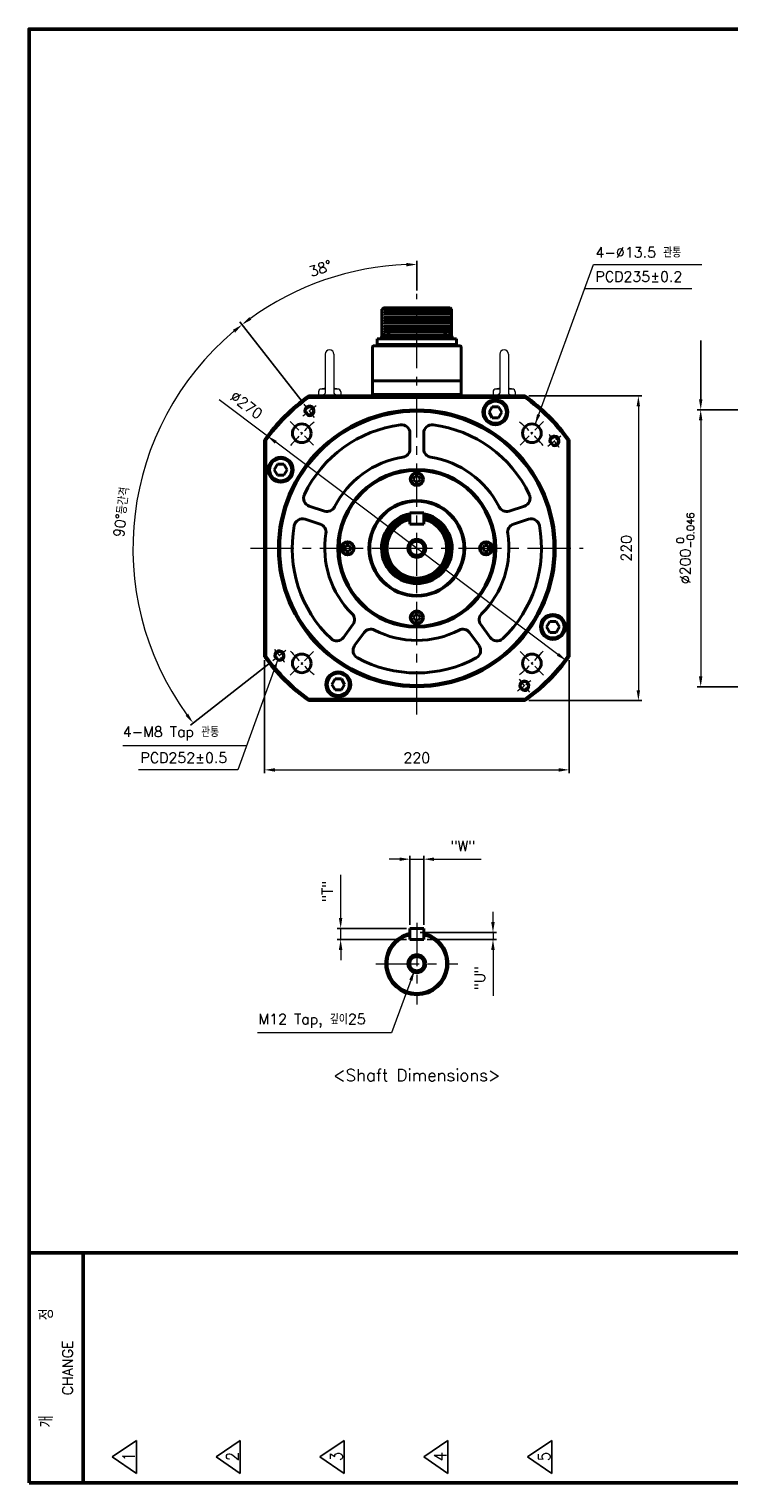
# Model space of a CAD drawing. Header units: inches. Extents: x 0 to 1485, y 0 to 1050.
# Tile 1 of 4: x 0 to 505, y 0 to 1050. Entities that reach past the tile are written whole.
import ezdxf
from ezdxf import colors
from ezdxf.entities.mleader import LeaderData, LeaderLine
from ezdxf.math import Vec2, Vec3

# ---------------------------------------------------------------- set-up
doc = ezdxf.new("R2010")
doc.units = ezdxf.units.IN
doc.header["$LTSCALE"] = 0.25
doc.linetypes.add('CENTER', pattern=[2, 1.25, -0.25, 0.25, -0.25])
doc.layers.get('0').update_dxf_attribs({"lineweight": 35})
doc.styles.add('GSG1', font='romans.shx', dxfattribs={"bigfont": 'GSG1.shx'})
doc.dimstyles.new('도면 치수', dxfattribs={"dimscale": 0, "dimtxt": 7.5, "dimasz": 7.5, "dimexe": 2.5, "dimexo": 2.5, "dimgap": 5, "dimtad": 1, "dimdec": 8, "dimdsep": 46, "dimtxsty": 'GSG1', "dimcen": 0, "dimclrd": 3, "dimclre": 3, "dimclrt": 2, "dimadec": 5, "dimazin": 2, "dimtfac": 1, "dimtdec": 8, "dimtmove": 0, "dimatfit": 2, "dimfxl": 0, "dimtolj": 1, "dimtzin": 0, "dimlwd": 15, "dimarcsym": 0})

# ---------------------------------------------------------------- blocks, each defined once
blk = doc.blocks.new('*D9')
at = {"color": 3, "lineweight": -2, "ltscale": 0.5}
for p, q in [((639.5, 775), (482.5, 775)), ((639.5, 575), (482.5, 575))]:
    blk.add_line(p, q, dxfattribs=at)
at = {"color": 3, "lineweight": 15, "ltscale": 0.5}
blk.add_line((485, 767.5), (485, 582.5), dxfattribs=at)
for points in [[(483.7, 767.5), (486.2, 767.5), (485, 775)], [(483.7, 582.5), (486.2, 582.5), (485, 575)]]:
    blk.add_solid(points, dxfattribs=at)
at = {"color": 2, "lineweight": 15, "ltscale": 0.5, "insert": (473.9, 675), "char_height": 7.5, "attachment_point": 5, "rotation": 90, "style": 'GSG1'}
blk.add_mtext('\\A1;%%C200{\\H0.7x;\\S 0^ -0.046;}', dxfattribs=at)
blk = doc.blocks.new('*D14')
at = {"color": 3, "lineweight": -2, "ltscale": 0.5}
for p, q in [((360.8, 785), (442.5, 785)), ((360.8, 565), (442.5, 565))]:
    blk.add_line(p, q, dxfattribs=at)
at = {"color": 3, "lineweight": 15, "ltscale": 0.5}
blk.add_line((440, 777.5), (440, 572.5), dxfattribs=at)
for points in [[(438.7, 777.5), (441.2, 777.5), (440, 785)], [(438.7, 572.5), (441.2, 572.5), (440, 565)]]:
    blk.add_solid(points, dxfattribs=at)
at = {"color": 2, "lineweight": 15, "ltscale": 0.5, "insert": (431.2, 675), "char_height": 7.5, "attachment_point": 5, "rotation": 90, "style": 'GSG1'}
blk.add_mtext('\\A1;220', dxfattribs=at)
blk = doc.blocks.new('*D15')
at = {"color": 3, "lineweight": -2, "ltscale": 0.5}
for p, q in [((170, 594.2), (170, 512.5)), ((390, 594.2), (390, 512.5))]:
    blk.add_line(p, q, dxfattribs=at)
at = {"color": 3, "lineweight": 15, "ltscale": 0.5}
blk.add_line((177.5, 515), (382.5, 515), dxfattribs=at)
for points in [[(177.5, 516.2), (177.5, 513.7), (170, 515)], [(382.5, 516.2), (382.5, 513.7), (390, 515)]]:
    blk.add_solid(points, dxfattribs=at)
at = {"color": 2, "lineweight": 15, "ltscale": 0.5, "insert": (280, 523.7), "char_height": 7.5, "attachment_point": 5, "style": 'GSG1'}
blk.add_mtext('\\A1;220', dxfattribs=at)
blk = doc.blocks.new('*D16')
at = {"color": 3, "lineweight": -2, "ltscale": 0.5}
for p, q in [((197.2, 781), (152.3, 838.5)), ((174, 592.2), (116.5, 547.3))]:
    blk.add_line(p, q, dxfattribs=at)
at = {"color": 3, "lineweight": 15, "ltscale": 0.5}
blk.add_arc((280, 675), 205, 130.0963, 215.9037, dxfattribs=at)
for points in [[(147.2, 832.8), (148.8, 830.8), (153.8, 836.5)], [(114.9, 555.5), (113, 554), (118.5, 548.8)]]:
    blk.add_solid(points, dxfattribs=at)
at = {"color": 2, "lineweight": 15, "ltscale": 0.5, "insert": (66.8, 701.2), "char_height": 7.5, "attachment_point": 5, "rotation": 83, "style": 'GSG1'}
blk.add_mtext('\\A1;90°등간격', dxfattribs=at)
blk = doc.blocks.new('*D17')
at = {"color": 3, "lineweight": 15, "ltscale": 0.5}
for p, q in [((172.1, 756.1), (137.3, 782.3)), ((381.9, 598.4), (178.1, 751.6))]:
    blk.add_line(p, q, dxfattribs=at)
for points in [[(178.9, 752.6), (177.4, 750.6), (172.1, 756.1)], [(382.6, 599.4), (381.1, 597.4), (387.9, 593.9)]]:
    blk.add_solid(points, dxfattribs=at)
at = {"color": 2, "lineweight": 15, "ltscale": 0.5, "insert": (157, 778.5), "char_height": 7.5, "attachment_point": 5, "rotation": 323.0512, "style": 'GSG1'}
blk.add_mtext('\\A1;∅270', dxfattribs=at)
blk = doc.blocks.new('*D18')
at = {"color": 3, "lineweight": 15, "ltscale": 0.5}
for p, q in [((225, 408), (225, 439.1)), ((225, 392.5), (225, 400.5)), ((225, 385), (225, 377.5))]:
    blk.add_line(p, q, dxfattribs=at)
at = {"color": 3, "lineweight": -2, "ltscale": 0.5}
for p, q in [((272.5, 400.5), (222.5, 400.5)), ((272.5, 392.5), (222.5, 392.5))]:
    blk.add_line(p, q, dxfattribs=at)
at = {"color": 3, "lineweight": 15, "ltscale": 0.5}
for points in [[(223.7, 408), (226.2, 408), (225, 400.5)], [(223.7, 385), (226.2, 385), (225, 392.5)]]:
    blk.add_solid(points, dxfattribs=at)
at = {"color": 2, "lineweight": 15, "ltscale": 0.5, "insert": (215.5, 427.3), "char_height": 7.5, "attachment_point": 5, "rotation": 90, "style": 'GSG1'}
blk.add_mtext('\\A1;"T"', dxfattribs=at)
blk = doc.blocks.new('*D19')
at = {"color": 3, "lineweight": -2, "ltscale": 0.5}
for p, q in [((275, 403), (275, 453)), ((285, 403), (285, 453))]:
    blk.add_line(p, q, dxfattribs=at)
at = {"color": 3, "lineweight": 15, "ltscale": 0.5}
for p, q in [((267.5, 450.5), (260, 450.5)), ((275, 450.5), (285, 450.5)), ((292.5, 450.5), (326.4, 450.5))]:
    blk.add_line(p, q, dxfattribs=at)
for points in [[(267.5, 451.7), (267.5, 449.2), (275, 450.5)], [(292.5, 451.7), (292.5, 449.2), (285, 450.5)]]:
    blk.add_solid(points, dxfattribs=at)
at = {"color": 2, "lineweight": 15, "ltscale": 0.5, "insert": (313.2, 460), "char_height": 7.5, "attachment_point": 5, "style": 'GSG1'}
blk.add_mtext('\\A1;"W"', dxfattribs=at)
blk = doc.blocks.new('*D20')
at = {"color": 3, "lineweight": 15, "ltscale": 0.5}
for p, q in [((335, 405), (335, 412.5)), ((335, 397.5), (335, 392.5)), ((335, 385), (335, 351.8))]:
    blk.add_line(p, q, dxfattribs=at)
at = {"color": 3, "lineweight": -2, "ltscale": 0.5}
for p, q in [((282.5, 397.5), (337.5, 397.5)), ((287.5, 392.5), (337.5, 392.5))]:
    blk.add_line(p, q, dxfattribs=at)
at = {"color": 3, "lineweight": 15, "ltscale": 0.5}
for points in [[(333.7, 405), (336.2, 405), (335, 397.5)], [(333.7, 385), (336.2, 385), (335, 392.5)]]:
    blk.add_solid(points, dxfattribs=at)
at = {"color": 2, "lineweight": 15, "ltscale": 0.5, "insert": (325.5, 364.6), "char_height": 7.5, "attachment_point": 5, "rotation": 90, "style": 'GSG1'}
blk.add_mtext('\\A1;"U"', dxfattribs=at)
blk = doc.blocks.new('*D21')
at = {"color": 3, "lineweight": -2, "ltscale": 0.5}
for p, q in [((280, 861.2), (280, 882.5)), ((197.2, 781), (152.3, 838.5))]:
    blk.add_line(p, q, dxfattribs=at)
at = {"color": 3, "lineweight": 15, "ltscale": 0.5}
blk.add_arc((280, 675), 205, 92.0963, 125.9037, dxfattribs=at)
for points in [[(272.5, 881.1), (272.5, 878.6), (280, 880)], [(160.5, 840.1), (159, 842), (153.8, 836.5)]]:
    blk.add_solid(points, dxfattribs=at)
at = {"color": 2, "lineweight": 15, "ltscale": 0.5, "insert": (210.4, 877.1), "char_height": 7.5, "attachment_point": 5, "rotation": 19, "style": 'GSG1'}
blk.add_mtext('\\A1;38°', dxfattribs=at)

msp = doc.modelspace()

# ---------------------------------------------------------------- linework, layer by layer
at = {"color": 3, "linetype": 'Continuous', "lineweight": 15}
for p, q in [((478.61133401, 862.4999995), (401.08897915, 862.4999995)), ((67.59976963, 532.4999995), (157.07927292, 532.4999995))]:
    msp.add_line(p, q, dxfattribs=at)
at = {"color": 3, "linetype": 'CENTER', "lineweight": 15, "ltscale": 100}
for p, q in [((279.99999738, 554.9999995), (279.99999738, 858.6999995)), ((159.99999738, 674.9999995), (399.99999738, 674.9999995)), ((279.99999738, 404.4999995), (279.99999738, 345.4999995)), ((250.49999738, 374.9999995), (309.49999738, 374.9999995))]:
    msp.add_line(p, q, dxfattribs=at)
at = {"lineweight": 40}
for p, q in [((254.61693076, 847.6999995), (255.86693076, 848.6999995)), ((254.61693076, 847.6999995), (254.61693076, 828.0994308)), ((255.86693076, 848.6999995), (304.11693076, 848.6999995)), ((304.11693076, 848.6999995), (305.11693076, 847.6999995)), ((305.11693076, 847.6999995), (305.11693076, 828.54097195)), ((247.99999738, 820.6999995), (247.99999738, 785.9999995)), ((311.49999738, 821.1999995), (248.49999738, 821.1999995)), ((251.41693076, 822.1999995), (251.41693076, 826.2999995)), ((308.56693076, 826.2999995), (251.41693076, 826.2999995)), ((308.56693076, 822.1999995), (251.41693076, 822.1999995)), ((251.41693076, 822.1999995), (251.41693076, 821.1999995)), ((308.56693076, 821.1999995), (251.41693076, 821.1999995)), ((254.24193076, 826.2999995), (261.24193076, 826.2999995)), ((305.74193076, 826.2999995), (298.74193076, 826.2999995)), ((308.56693076, 826.2999995), (308.56693076, 822.1999995)), ((308.56693076, 822.1999995), (308.56693076, 821.1999995)), ((311.99999738, 820.6999995), (311.99999738, 785.9999995)), ((311.99999738, 795.84365026), (247.99999738, 795.84365026)), ((302.24999738, 795.84365026), (257.74999738, 795.84365026)), ((201.73761816, 784.9999995), (358.26237659, 784.9999995)), ((201.73761816, 784.9999995), (202.05771104, 783.9999995)), ((202.05771104, 783.9999995), (357.94228372, 783.9999995)), ((311.99999738, 785.9999995), (247.99999738, 785.9999995)), ((247.99999738, 785.9999995), (247.99999738, 784.9999995)), ((302.24999738, 785.9999995), (257.74999738, 785.9999995)), ((311.99999738, 785.9999995), (311.99999738, 784.9999995)), ((334.4405963, 777.29388283), (332.13119522, 773.29388283)), ((339.05939845, 777.29388283), (334.4405963, 777.29388283)), ((341.36879953, 773.29388283), (339.05939845, 777.29388283)), ((358.26237659, 784.9999995), (357.94228372, 783.9999995)), ((332.13119522, 773.29388283), (334.4405963, 769.29388283)), ((334.4405963, 769.29388283), (339.05939845, 769.29388283)), ((339.05939845, 769.29388283), (341.36879953, 773.29388283)), ((274.99999738, 758.27664688), (274.99999738, 746.66065816)), ((284.99999738, 758.27664688), (284.99999738, 746.66065816)), ((169.99999738, 753.26237871), (169.99999738, 596.73762028)), ((169.99999738, 753.26237871), (170.99999738, 752.94228584)), ((170.99999738, 752.94228584), (170.99999738, 597.05771315)), ((389.99999738, 753.26237871), (388.99999738, 752.94228584)), ((388.99999738, 752.94228584), (388.99999738, 597.05771315)), ((389.99999738, 753.26237871), (389.99999738, 596.73762028)), ((179.39671297, 735.7499995), (177.08731189, 731.7499995)), ((184.01551512, 735.7499995), (179.39671297, 735.7499995)), ((186.3249162, 731.7499995), (184.01551512, 735.7499995)), ((177.08731189, 731.7499995), (179.39671297, 727.7499995)), ((179.39671297, 727.7499995), (184.01551512, 727.7499995)), ((184.01551512, 727.7499995), (186.3249162, 731.7499995)), ((278.84529684, 726.9999995), (277.6905963, 724.9999995)), ((277.6905963, 724.9999995), (278.84529684, 722.9999995)), ((281.15469792, 726.9999995), (278.84529684, 726.9999995)), ((282.30939845, 724.9999995), (281.15469792, 726.9999995)), ((281.15469792, 722.9999995), (282.30939845, 724.9999995)), ((278.84529684, 722.9999995), (281.15469792, 722.9999995)), ((202.3442842, 705.48918135), (213.39174597, 701.89964343)), ((357.65571056, 705.48918135), (346.60824879, 701.89964343)), ((199.25411425, 695.97861619), (210.30157602, 692.38907827)), ((274.99999738, 692.4999995), (274.99999738, 700.4999995)), ((274.99999738, 700.4999995), (284.99999738, 700.4999995)), ((284.99999738, 692.4999995), (284.99999738, 700.4999995)), ((360.7458805, 695.97861619), (349.69841873, 692.38907827)), ((274.99999738, 692.4999995), (284.99999738, 692.4999995)), ((228.84529684, 676.9999995), (227.6905963, 674.9999995)), ((227.6905963, 674.9999995), (228.84529684, 672.9999995)), ((231.15469792, 676.9999995), (228.84529684, 676.9999995)), ((228.84529684, 672.9999995), (231.15469792, 672.9999995)), ((232.30939845, 674.9999995), (231.15469792, 676.9999995)), ((231.15469792, 672.9999995), (232.30939845, 674.9999995)), ((328.84529684, 676.9999995), (327.6905963, 674.9999995)), ((327.6905963, 674.9999995), (328.84529684, 672.9999995)), ((331.15469792, 676.9999995), (328.84529684, 676.9999995)), ((328.84529684, 672.9999995), (331.15469792, 672.9999995)), ((332.30939845, 674.9999995), (331.15469792, 676.9999995)), ((331.15469792, 672.9999995), (332.30939845, 674.9999995)), ((227.00612721, 610.56670279), (233.83383407, 619.96423507)), ((278.84529684, 626.9999995), (277.6905963, 624.9999995)), ((277.6905963, 624.9999995), (278.84529684, 622.9999995)), ((281.15469792, 626.9999995), (278.84529684, 626.9999995)), ((278.84529684, 622.9999995), (281.15469792, 622.9999995)), ((282.30939845, 624.9999995), (281.15469792, 626.9999995)), ((281.15469792, 622.9999995), (282.30939845, 624.9999995)), ((332.99386754, 610.56670279), (326.16616068, 619.96423507)), ((375.98447963, 622.2499995), (373.67507855, 618.2499995)), ((380.60328178, 622.2499995), (375.98447963, 622.2499995)), ((382.91268286, 618.2499995), (380.60328178, 622.2499995)), ((235.09629715, 604.68885026), (241.92400402, 614.08638255)), ((324.9036976, 604.68885026), (318.07599074, 614.08638255)), ((373.67507855, 618.2499995), (375.98447963, 614.2499995)), ((375.98447963, 614.2499995), (380.60328178, 614.2499995)), ((380.60328178, 614.2499995), (382.91268286, 618.2499995)), ((169.99999738, 596.73762028), (170.99999738, 597.05771315)), ((388.99999738, 597.05771315), (389.99999738, 596.73762028)), ((220.9405963, 580.70611617), (218.63119522, 576.70611617)), ((225.55939845, 580.70611617), (220.9405963, 580.70611617)), ((227.86879953, 576.70611617), (225.55939845, 580.70611617)), ((218.63119522, 576.70611617), (220.9405963, 572.70611617)), ((220.9405963, 572.70611617), (225.55939845, 572.70611617)), ((225.55939845, 572.70611617), (227.86879953, 576.70611617)), ((202.05771104, 565.9999995), (201.73761816, 564.9999995)), ((201.73761816, 564.9999995), (358.26237659, 564.9999995)), ((202.05771104, 565.9999995), (357.94228372, 565.9999995)), ((358.26237659, 564.9999995), (357.94228372, 565.9999995)), ((274.99999738, 392.4999995), (274.99999738, 400.4999995)), ((274.99999738, 400.4999995), (284.99999738, 400.4999995)), ((284.99999738, 392.4999995), (284.99999738, 400.4999995)), ((274.99999738, 392.4999995), (284.99999738, 392.4999995))]:
    msp.add_line(p, q, dxfattribs=at)
at = {"lineweight": 15}
for p, q in [((254.61693076, 847.4999995), (305.11693076, 847.4999995)), ((254.61693076, 845.4999995), (305.11693076, 845.4999995)), ((254.61693076, 843.4999995), (305.11693076, 843.4999995)), ((254.61693076, 841.4999995), (305.11693076, 841.4999995)), ((256.16693076, 846.4999995), (303.81693076, 846.4999995)), ((256.16693076, 844.4999995), (303.81693076, 844.4999995)), ((256.16693076, 842.4999995), (303.81693076, 842.4999995)), ((256.16693076, 840.4999995), (303.81693076, 840.4999995)), ((254.61693076, 839.4999995), (305.11693076, 839.4999995)), ((254.61693076, 837.4999995), (305.11693076, 837.4999995)), ((254.61693076, 835.4999995), (305.11693076, 835.4999995)), ((254.61693076, 833.4999995), (305.11693076, 833.4999995)), ((254.61693076, 831.4999995), (305.11693076, 831.4999995)), ((256.16693076, 838.4999995), (303.81693076, 838.4999995)), ((256.16693076, 836.4999995), (303.81693076, 836.4999995)), ((256.16693076, 834.4999995), (303.81693076, 834.4999995)), ((256.16693076, 832.4999995), (303.81693076, 832.4999995)), ((256.16693076, 830.4999995), (303.81693076, 830.4999995)), ((259.43197816, 829.4999995), (300.55188337, 829.4999995)), ((260.64490092, 828.4999995), (299.3389606, 828.4999995)), ((261.05706285, 827.4999995), (298.92679868, 827.4999995))]:
    msp.add_line(p, q, dxfattribs=at)
at = {"color": 0, "lineweight": 40}
for p, q in [((257.20346922, 829.66538411), (256.5993569, 829.66538411)), ((257.20346922, 829.66538411), (257.20346922, 828.31923026)), ((258.2803923, 829.66538411), (258.2803923, 828.31923026)), ((258.88450462, 829.66538411), (258.2803923, 829.66538411)), ((301.0993569, 829.66538411), (301.70346922, 829.66538411)), ((301.70346922, 829.66538411), (301.70346922, 828.31923026)), ((302.7803923, 829.66538411), (302.7803923, 828.31923026)), ((302.7803923, 829.66538411), (303.38450462, 829.66538411)), ((254.24193076, 826.97307642), (261.24193076, 826.97307642)), ((254.24193076, 826.97307642), (254.24193076, 826.2999995)), ((258.2803923, 828.31923026), (257.20346922, 828.31923026)), ((261.24193076, 826.97307642), (261.24193076, 826.2999995)), ((305.74193076, 826.97307642), (298.74193076, 826.97307642)), ((298.74193076, 826.97307642), (298.74193076, 826.2999995)), ((301.70346922, 828.31923026), (302.7803923, 828.31923026)), ((305.74193076, 826.97307642), (305.74193076, 826.2999995))]:
    msp.add_line(p, q, dxfattribs=at)
at = {"color": 7, "lineweight": 15, "ltscale": 40}
for p, q in [((213.84999738, 815.1499995), (213.84999738, 786.9999995)), ((220.14999738, 815.1499995), (220.14999738, 786.9999995)), ((339.84999738, 815.1499995), (339.84999738, 786.9999995)), ((346.14999738, 815.1499995), (346.14999738, 786.9999995)), ((208.99999738, 787.9999995), (208.99999738, 784.9999995)), ((213.84999738, 789.9999995), (210.99999738, 789.9999995)), ((222.99999738, 789.9999995), (220.14999738, 789.9999995)), ((224.99999738, 787.9999995), (224.99999738, 784.9999995)), ((334.99999738, 787.9999995), (334.99999738, 784.9999995)), ((339.84999738, 789.9999995), (336.99999738, 789.9999995)), ((348.99999738, 789.9999995), (346.14999738, 789.9999995)), ((350.99999738, 787.9999995), (350.99999738, 784.9999995))]:
    msp.add_line(p, q, dxfattribs=at)
at = {"color": 3, "linetype": 'CENTER', "lineweight": 15, "ltscale": 20}
for p, q in [((206.12062034, 769.56128993), (198.73268263, 779.01741897)), ((374.56128781, 748.87937653), (384.01741685, 756.26731424)), ((185.43870694, 601.12062246), (175.9825779, 593.73268475)), ((353.87937442, 580.43870906), (361.26731212, 570.98258002))]:
    msp.add_line(p, q, dxfattribs=at)
at = {"color": 3, "linetype": 'CENTER', "lineweight": 15, "ltscale": 30}
for p, q in [((205.40023196, 749.59976491), (188.42966921, 766.57032766)), ((354.59976279, 749.59976491), (371.57032554, 766.57032766)), ((205.40023196, 600.40023408), (188.42966921, 583.42967133)), ((354.59976279, 600.40023408), (371.57032554, 583.42967133))]:
    msp.add_line(p, q, dxfattribs=at)
at = {"lineweight": 50}
for p, q in [((-0.00000262, 166.2499995), (1484.99999738, 166.2499995)), ((38.99999738, 166.2499995), (38.99999738, -0.0000005))]:
    msp.add_line(p, q, dxfattribs=at)
at = {"lineweight": -3}
for p, q in [((59.99999738, 18.7499995), (77.49999738, 30.6249995)), ((77.49999738, 30.6249995), (77.49999738, 6.8749995)), ((134.99999738, 18.7499995), (152.49999738, 30.6249995)), ((152.49999738, 30.6249995), (152.49999738, 6.8749995)), ((209.99999738, 18.7499995), (227.49999738, 30.6249995)), ((227.49999738, 30.6249995), (227.49999738, 6.8749995)), ((284.99999738, 18.7499995), (302.49999738, 30.6249995)), ((302.49999738, 30.6249995), (302.49999738, 6.8749995)), ((359.99999738, 18.7499995), (377.49999738, 30.6249995)), ((377.49999738, 30.6249995), (377.49999738, 6.8749995)), ((59.99999738, 18.7499995), (77.49999738, 6.8749995)), ((134.99999738, 18.7499995), (152.49999738, 6.8749995)), ((209.99999738, 18.7499995), (227.49999738, 6.8749995)), ((284.99999738, 18.7499995), (302.49999738, 6.8749995)), ((359.99999738, 18.7499995), (377.49999738, 6.8749995))]:
    msp.add_line(p, q, dxfattribs=at)
at = {"color": 1, "lineweight": 50}
msp.add_lwpolyline([(-0.00000262, -0.0000005), (1484.99999738, -0.0000005), (1484.99999738, 1049.9999995), (-0.00000262, 1049.9999995)], close=True, dxfattribs=at)
at = {"lineweight": 40}
for centre, radius in [((202.42665149, 774.28935445), 3), ((336.74999738, 773.29388283), 9), ((336.74999738, 773.29388283), 8), ((279.99999738, 674.9999995), 100), ((279.99999738, 674.9999995), 99), ((196.91495059, 758.08504629), 6.75), ((363.08504417, 758.08504629), 6.75), ((379.28935233, 752.57334539), 3), ((181.70611405, 731.7499995), 9), ((181.70611405, 731.7499995), 8), ((279.99999738, 674.9999995), 57), ((279.99999738, 674.9999995), 56.5), ((279.99999738, 674.9999995), 56.2), ((279.99999738, 724.9999995), 4.75), ((279.99999738, 724.9999995), 4.25), ((279.99999738, 674.9999995), 34.54595535), ((279.99999738, 674.9999995), 34), ((229.99999738, 674.9999995), 4.75), ((229.99999738, 674.9999995), 4.25), ((329.99999738, 674.9999995), 4.75), ((329.99999738, 674.9999995), 4.25), ((279.99999738, 624.9999995), 4.75), ((279.99999738, 624.9999995), 4.25), ((378.29388071, 618.2499995), 9), ((378.29388071, 618.2499995), 8), ((180.71064242, 597.4266536), 3), ((196.91495059, 591.91495271), 6.75), ((363.08504417, 591.91495271), 6.75), ((223.24999738, 576.70611617), 9), ((223.24999738, 576.70611617), 8), ((357.57334327, 575.71064454), 3)]:
    msp.add_circle(centre, radius, dxfattribs=at)
at = {"color": 7, "lineweight": 40}
for centre in [(279.99999738, 674.9999995), (279.99999738, 374.9999995)]:
    msp.add_circle(centre, 6.5, dxfattribs=at)
at = {"lineweight": 40, "ltscale": 0.5}
for centre in [(279.99999738, 674.9999995), (279.99999738, 374.9999995)]:
    msp.add_circle(centre, 5.15, dxfattribs=at)
at = {"color": 0, "lineweight": 40}
for centre, start, end in [((257.11246032, 826.97801075), 100.8094531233, 180.1033351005), ((258.3714012, 826.97801075), 359.8966648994, 79.1905468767), ((301.61246032, 826.97801075), 100.8094531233, 180.1033351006), ((302.8714012, 826.97801075), 359.8966648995, 79.1905468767)]:
    msp.add_arc(centre, 2.73591862, start, end, dxfattribs=at)
at = {"lineweight": 40}
for centre, radius, start, end in [((248.49999738, 820.6999995), 0.5, 90, 180), ((311.49999738, 820.6999995), 0.5, 0, 90), ((279.99999738, 674.9999995), 135, 125.4309446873, 144.5690553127), ((279.99999738, 674.9999995), 134, 125.5673023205, 144.4326976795), ((279.99999738, 674.9999995), 134, 35.5673023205, 54.4326976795), ((279.99999738, 674.9999995), 135, 35.4309446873, 54.5690553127), ((279.99999738, 674.9999995), 90, 97.5246302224, 154.4753697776), ((268.99999738, 758.27664688), 6, 0, 97.5246302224), ((290.99999738, 758.27664688), 6, 82.4753697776, 180), ((279.99999738, 674.9999995), 90, 25.5246302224, 82.4753697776), ((268.99999738, 746.66065816), 6, 278.7268561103, 0), ((290.99999738, 746.66065816), 6, 180, 261.2731438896), ((279.99999738, 674.9999995), 66.5, 98.7268561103, 153.2731438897), ((279.99999738, 674.9999995), 66.5, 26.7268561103, 81.2731438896), ((204.19838616, 711.19552045), 6, 154.4753697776, 252), ((215.24584793, 707.60598253), 6, 252, 333.2731438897), ((344.75414682, 707.60598253), 6, 206.7268561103, 288), ((355.80160859, 711.19552045), 6, 288, 25.5246302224), ((197.40001229, 690.27227709), 6, 72, 169.5246302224), ((279.99999738, 674.9999995), 25.5, 101.3077294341, 78.6922705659), ((279.99999738, 674.9999995), 24.9, 101.5839326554, 78.4160673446), ((279.99999738, 674.9999995), 24.17205953, 101.9378407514, 78.0621592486), ((279.99999738, 674.9999995), 22.5, 102.8395884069, 77.1604115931), ((279.99999738, 674.9999995), 21.5, 103.4477270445, 76.5522729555), ((362.59998247, 690.27227709), 6, 10.4753697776, 108), ((279.99999738, 674.9999995), 90, 169.5246302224, 226.4753697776), ((208.44747406, 686.68273917), 6, 350.7268561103, 72), ((279.99999738, 674.9999995), 66.5, 170.7268561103, 225.2731438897), ((279.99999738, 674.9999995), 66.5, 314.7268561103, 9.2731438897), ((279.99999738, 674.9999995), 90, 313.5246302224, 10.4753697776), ((351.5525207, 686.68273917), 6, 108, 189.2731438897), ((228.97973211, 623.49094658), 6, 324, 45.2731438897), ((331.02026265, 623.49094658), 6, 134.7268561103, 216), ((222.15202524, 614.0934143), 6, 226.4753697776, 324), ((246.77810598, 610.55967103), 6, 62.7268561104, 144), ((279.99999738, 674.9999995), 66.5, 242.7268561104, 297.2731438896), ((313.22188877, 610.55967103), 6, 36, 117.2731438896), ((337.84796951, 614.0934143), 6, 216, 313.5246302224), ((239.95039912, 601.16213875), 6, 144, 241.5246302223), ((320.04959563, 601.16213875), 6, 298.4753697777, 36), ((279.99999738, 674.9999995), 135, 215.4309446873, 234.5690553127), ((279.99999738, 674.9999995), 134, 215.5673023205, 234.4326976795), ((279.99999738, 674.9999995), 90, 241.5246302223, 298.4753697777), ((279.99999738, 674.9999995), 134, 305.5673023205, 324.4326976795), ((279.99999738, 674.9999995), 135, 305.4309446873, 324.5690553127), ((279.99999738, 374.9999995), 22.5, 102.8395884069, 77.1604115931), ((279.99999738, 374.9999995), 21.5, 103.4477270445, 76.5522729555)]:
    msp.add_arc(centre, radius, start, end, dxfattribs=at)
at = {"color": 7, "lineweight": 15, "ltscale": 40}
for centre, radius, start, end in [((216.99999738, 815.1499995), 3.15, 0, 180), ((342.99999738, 815.1499995), 3.15, 0, 180), ((210.99999738, 787.9999995), 2, 90, 180), ((216.99999738, 755.97230858), 34.5526229, 95.2306490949, 100), ((216.99999738, 755.97230858), 34.5526229, 80, 84.7693509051), ((222.99999738, 787.9999995), 2, 0, 90), ((336.99999738, 787.9999995), 2, 90, 180), ((342.99999738, 755.97230858), 34.5526229, 95.2306490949, 100), ((342.99999738, 755.97230858), 34.5526229, 80, 84.7693509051), ((348.99999738, 787.9999995), 2, 0, 90), ((212.84999738, 786.9999995), 1, 270, 0), ((221.14999738, 786.9999995), 1, 180, 270), ((338.84999738, 786.9999995), 1, 270, 0), ((347.14999738, 786.9999995), 1, 180, 270)]:
    msp.add_arc(centre, radius, start, end, dxfattribs=at)
at = {"color": 3, "linetype": 'CENTER', "lineweight": 15, "ltscale": 20}
for start, end in [(125.2713716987, 130.7286283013), (35.2713716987, 40.7286283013), (215.2713716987, 220.7286283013), (305.2713716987, 310.7286283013)]:
    msp.add_arc((279.99999738, 674.9999995), 126, start, end, dxfattribs=at)
at = {"color": 3, "lineweight": 15, "ltscale": 0.5}
for centre, radius, start, end in [((202.42665149, 774.28935445), 4, 250, 200), ((379.28935233, 752.57334539), 4, 250, 200), ((279.99999738, 674.9999995), 6, 260, 199.9999999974), ((180.71064242, 597.4266536), 4, 250, 200), ((357.57334327, 575.71064454), 4, 250, 200), ((279.99999738, 374.9999995), 6, 260, 199.9999999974)]:
    msp.add_arc(centre, radius, start, end, dxfattribs=at)
at = {"color": 3, "linetype": 'CENTER', "lineweight": 15, "ltscale": 30}
for start, end in [(129.1459701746, 140.8540298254), (39.1459701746, 50.8540298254), (219.1459701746, 230.8540298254), (309.1459701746, 320.8540298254)]:
    msp.add_arc((279.99999738, 674.9999995), 117.5, start, end, dxfattribs=at)

# ---------------------------------------------------------------- texts
at = {"color": 2, "linetype": 'Continuous', "lineweight": 15, "char_height": 7.5, "attachment_point": 4, "style": 'GSG1'}
for s, insert, width in [('4-∅13.5 관통', (408.99995319, 888.7499995), 86.7764598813), ('PCD235±0.2', (408.99995319, 871.2499995), 84.8088847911), ('4-M8 Tap 관통', (67.59976963, 541.2499995), 94.567323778), ('PCD252±0.5', (80.42677059, 523.7499995), 73.677545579), ('M12 Tap, 깊이25', (165.69509025, 333.7499995), 104.7809097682)]:
    msp.add_mtext(s, dxfattribs=dict(at, insert=insert, width=width))
at = {"color": 2, "lineweight": -3, "insert": (279.99999738, 294.4999995), "char_height": 8.75, "width": 229.6336868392, "attachment_point": 5, "style": 'GSG1'}
msp.add_mtext('<Shaft Dimensions>', dxfattribs=at)
at = {"lineweight": -3, "attachment_point": 5, "rotation": 90, "style": 'GSG1'}
for s, insert, char_height, width in [('{\\C2;개          정\\P\\H0.75x;CHANGE}', (19.49999738, 83.1249995), 10.0000045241, 165.3710748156), ('\\A1;{\\W0.9;\\T0.9;1}', (71.93749738, 18.7499995), 8.75, 12.5), ('\\A1;{\\W0.9;\\T0.9;2}', (146.93749738, 18.7499995), 8.75, 12.5), ('\\A1;{\\W0.9;\\T0.9;3}', (221.93749738, 18.7499995), 8.75, 12.5), ('\\A1;{\\W0.9;\\T0.9;4}', (296.93749738, 18.7499995), 8.75, 12.5), ('\\A1;{\\W0.9;\\T0.9;5}', (371.93749738, 18.7499995), 8.75, 12.5)]:
    msp.add_mtext(s, dxfattribs=dict(at, insert=insert, char_height=char_height, width=width))

# ---------------------------------------------------------------- dimensions: what is measured, and where the dimension line sits
at = {"lineweight": 15, "ltscale": 0.5}
dim = msp.add_angular_dim_2l(base=(235.04787942, 875.01076693), line1=((206.12062034, 769.56128993), (198.73268263, 779.01741897)), line2=((279.99999738, 554.9999995), (279.99999738, 858.6999995)), dimstyle='도면 치수', override={"dimscale": 1}, dxfattribs=at)
dim.commit()
dim.dimension.update_dxf_attribs({"geometry": '*D21', "text_midpoint": (210.40980436, 877.10459503)})
dim = msp.add_angular_dim_2l(base=(89.92730719, 751.79435115), line1=((185.43870694, 601.12062246), (175.9825779, 593.73268475)), line2=((206.12062034, 769.56128993), (198.73268263, 779.01741897)), text='<>등간격', dimstyle='도면 치수', override={"dimscale": 1}, dxfattribs=at)
dim.commit()
dim.dimension.update_dxf_attribs({"geometry": '*D16', "text_midpoint": (66.77462257, 701.18078351)})
dim = msp.add_diameter_dim_2p(p1=(387.8883115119, 593.8512985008), p2=(172.1116832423, 756.1487004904), dimstyle='도면 치수', override={"dimscale": 1}, dxfattribs=at)
dim.commit()
dim.dimension.update_dxf_attribs({"geometry": '*D17', "text_midpoint": (151.7042375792, 771.4982563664), "dimtype": 163})
dim = msp.add_linear_dim(base=(439.9999973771, 564.9999994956), p1=(358.2623765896, 784.9999994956), p2=(358.2623765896, 564.9999994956), angle=90, dimstyle='도면 치수', override={"dimscale": 1}, dxfattribs=at)
dim.commit()
dim.dimension.update_dxf_attribs({"geometry": '*D14', "text_midpoint": (431.2499973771, 674.9999994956)})
for base, p1, p2, text, picture, middle in [((484.9999973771, 574.9999994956), (641.9999973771, 774.9999994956), (641.9999973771, 574.9999994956), '%%C<>{\\H0.7x;\\S 0^ -0.046;}', '*D9', (473.8749973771, 674.9999994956)), ((224.99999738, 400.4999995), (274.99999738, 392.4999995), (274.99999738, 400.4999995), '"T"', '*D18', (215.53571166, 427.28571378)), ((334.99999738, 392.4999995), (279.99999738, 397.4999995), (284.99999738, 392.4999995), '"U"', '*D20', (325.53571166, 364.64285664))]:
    dim = msp.add_linear_dim(base=base, p1=p1, p2=p2, angle=90, text=text, dimstyle='도면 치수', override={"dimscale": 1}, dxfattribs=at)
    dim.commit()
    dim.dimension.update_dxf_attribs({"geometry": picture, "text_midpoint": middle})
dim = msp.add_linear_dim(base=(389.9999973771, 514.9999994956), p1=(169.9999973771, 596.7376202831), p2=(389.9999973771, 596.7376202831), dimstyle='도면 치수', override={"dimscale": 1}, dxfattribs=at)
dim.commit()
dim.dimension.update_dxf_attribs({"geometry": '*D15', "text_midpoint": (279.9999973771, 523.7499994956)})
dim = msp.add_linear_dim(base=(284.99999738, 450.4999995), p1=(274.99999738, 400.4999995), p2=(284.99999738, 400.4999995), text='"W"', dimstyle='도면 치수', override={"dimscale": 1}, dxfattribs=at)
dim.commit()
dim.dimension.update_dxf_attribs({"geometry": '*D19', "text_midpoint": (313.21428309, 459.96428521)})

# ---------------------------------------------------------------- leaders
for points in [[(365.39368013, 764.42797148), (407.45845825, 879.9999995), (485.84718244, 879.9999995)], [(179.68458199, 594.60757574), (150.70979382, 514.9999995), (79.00474341, 514.9999995)], [(278.23859364, 370.1605825), (261.80148566, 324.9999995), (164.92376287, 324.9999995)]]:
    msp.add_leader(points, dimstyle='도면 치수', override={"dimscale": 1}, dxfattribs=at)
at = {"color": 7, "linetype": 'Continuous', "lineweight": 15}
ml = msp.add_multileader_mtext('Standard', dxfattribs=at)
ml.set_content('', color=2, style='GSG1')
ml.set_leader_properties(color=3)
ml.build(insert=Vec2(0, 0))
ml.multileader.update_dxf_attribs({"has_dogleg": 0, "text_left_attachment_type": 5, "text_right_attachment_type": 6, "dogleg_length": 0, "arrow_head_size": 7.5})
ctx = ml.context
ctx.base_point, ctx.char_height, ctx.arrow_head_size, ctx.landing_gap_size, ctx.plane_origin, ctx.plane_x_axis, ctx.plane_y_axis = Vec3(484.99999738, 824.9999995), 10, 7.5, 0, Vec3(484.99999738, 902.75445459), Vec3(0, -1), Vec3(1, 0)
ctx.left_attachment, ctx.right_attachment, ctx.text_align_type = 5, 6, 2
notes = []
notes.append((ctx, [(0, (1, 1, 0), (484.99999738, 824.9999995), (0, 1), 0, [(0, [(484.99999738, 774.9999995)], 0, [])])]))
ctx.mtext.insert, ctx.mtext.text_direction, ctx.mtext.rotation, ctx.mtext.alignment, ctx.mtext.flow_direction = Vec3(494.99999738, 824.9999995), Vec3(0, -1), 4.7123889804, 3, 5
for ctx, leaders in notes:
    for number, flags, end, landing, length, lines in leaders:
        leader = LeaderData()
        leader.index, (leader.has_last_leader_line, leader.has_dogleg_vector, leader.attachment_direction) = number, flags
        leader.last_leader_point, leader.dogleg_vector, leader.dogleg_length = Vec3(end), Vec3(landing), length
        for number, points, colour, breaks in lines:
            line = LeaderLine()
            line.index, line.vertices, line.color, line.breaks = number, Vec3.list(points), colors.encode_raw_color(colour), breaks
            leader.lines.append(line)
        ctx.leaders.append(leader)

doc.saveas('drawing.dxf')
